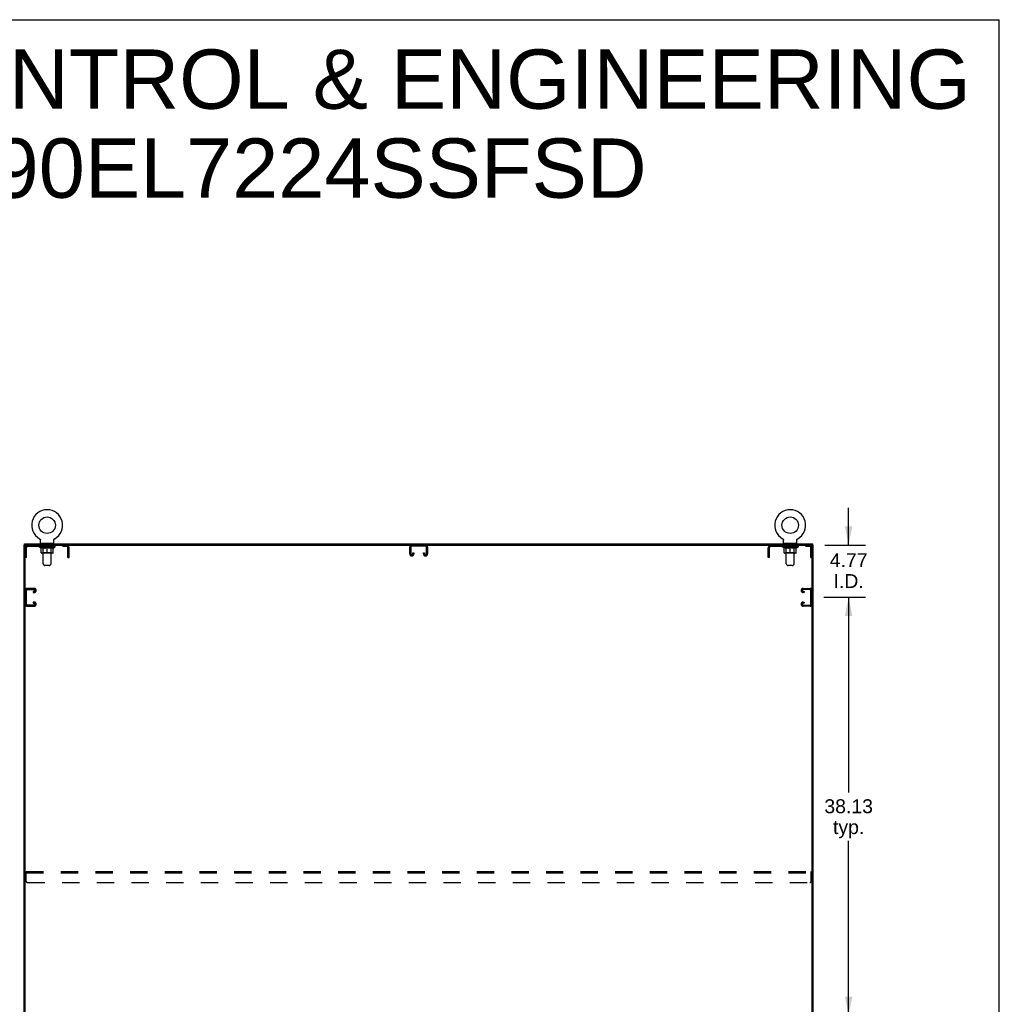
# Model space of a CAD drawing. Header units: inches. Extents: x 0 to 287, y 0 to 186.
# Tile 22 of 22: x 198 to 287, y 96 to 186. Entities that reach past the tile are written whole.
import ezdxf

# ---------------------------------------------------------------- set-up
doc = ezdxf.new("R2010")
doc.units = ezdxf.units.IN
doc.header["$LTSCALE"] = 15.81
doc.header["$MEASUREMENT"] = 0
doc.linetypes.add('HIDDEN', pattern=[0.2, 0.1, -0.1])
doc.layers.get('0').update_dxf_attribs({"linetype": 'CONTINUOUS'})
for name, color, linetype in [('02___PRT_ALL_AXES', 7, 'CONTINUOUS'), ('DEFAULT_2', 8, 'HIDDEN'), ('DIMENSIONS', 7, 'CONTINUOUS')]:
    doc.layers.add(name, color=color, linetype=linetype)
doc.styles.get("Standard").update_dxf_attribs({"font": 'arial.ttf'})
doc.dimstyles.new('DIMSTYLE_1', dxfattribs={"dimtxt": 1.268182, "dimasz": 1.690909, "dimexe": 0.09, "dimexo": 0.07, "dimgap": 0.0375, "dimtad": 0, "dimtih": 1, "dimtoh": 1, "dimzin": 4, "dimdsep": 46, "dimtxsty": 'Standard', "dimblk": '_FILLED', "dimblk1": '_FILLED', "dimblk2": '_FILLED', "dimcen": 0.09, "dimazin": 1, "dimtfac": 1, "dimtdec": 3, "dimtofl": 0, "dimtmove": 0, "dimatfit": 3, "dimldrblk": '_FILLED', "dimfxl": 1, "dimtolj": 1, "dimtzin": 4, "dimarcsym": 0})

# ---------------------------------------------------------------- blocks, each defined once
blk = doc.blocks.new('_FILLED')
at = {"color": 0, "linetype": 'ByBlock'}
blk.add_solid([(0, 0), (-1, 0.2), (-1, -0.2)], dxfattribs=at)
blk = doc.blocks.new('*D6')
at = {"layer": 'DIMENSIONS', "color": 2, "linetype": 'Continuous'}
for p, q in [((271.457, 133.303), (275.232, 133.303)), ((273.71, 133.303), (273.71, 115.509)), ((273.71, 95.178), (273.71, 111.07)), ((271.457, 95.178), (275.232, 95.178))]:
    blk.add_line(p, q, dxfattribs=at)
at = {"layer": 'DIMENSIONS', "color": 2, "linetype": 'Continuous', "xscale": 1.6909090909, "yscale": 1.6909090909, "zscale": 1.6909090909}
for p, rotation in [((273.71, 133.303), 90), ((273.71, 95.178), 270)]:
    blk.add_blockref('_FILLED', p, dxfattribs=dict(at, rotation=rotation))
at = {"layer": 'DIMENSIONS', "color": 2, "linetype": 'Continuous', "insert": (273.71, 114.875), "char_height": 1.2682, "width": 4.43156, "attachment_point": 2, "line_spacing_factor": 0.9}
blk.add_mtext('38.13\\Ptyp.', dxfattribs=at)
blk = doc.blocks.new('*D7')
at = {"layer": 'DIMENSIONS', "color": 2, "linetype": 'Continuous'}
for p, q in [((273.71, 138.074), (273.71, 141.456)), ((271.551, 138.074), (275.232, 138.074)), ((271.457, 133.303), (275.232, 133.303)), ((273.71, 133.303), (273.71, 129.921))]:
    blk.add_line(p, q, dxfattribs=at)
at = {"layer": 'DIMENSIONS', "color": 2, "linetype": 'Continuous', "xscale": 1.6909090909, "yscale": 1.6909090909, "zscale": 1.6909090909}
for p, rotation in [((273.71, 138.074), 270), ((273.71, 133.303), 90)]:
    blk.add_blockref('_FILLED', p, dxfattribs=dict(at, rotation=rotation))
at = {"layer": 'DIMENSIONS', "color": 2, "linetype": 'Continuous', "insert": (273.71, 137.321), "char_height": 1.2682, "width": 3.44625, "attachment_point": 2, "line_spacing_factor": 0.9}
blk.add_mtext('4.77\\PI.D.', dxfattribs=at)

msp = doc.modelspace()

# ---------------------------------------------------------------- linework, layer by layer
at = {"color": 7, "linetype": 'Continuous'}
for p, q in [((0, 186), (287.455, 186)), ((287.455, 0), (287.455, 186)), ((199.896, 138.65), (199.896, 138.65)), ((199.898, 138.649), (199.896, 138.65)), ((199.896, 138.65), (199.901, 138.647)), ((199.901, 138.647), (199.906, 138.644)), ((199.906, 138.644), (199.911, 138.641)), ((199.915, 138.637), (199.92, 138.634)), ((199.92, 138.634), (199.925, 138.63)), ((199.924, 138.63), (199.929, 138.625)), ((199.929, 138.626), (199.933, 138.621)), ((199.933, 138.621), (199.937, 138.617)), ((199.937, 138.617), (199.941, 138.612)), ((199.941, 138.612), (199.945, 138.607)), ((199.944, 138.608), (199.948, 138.603)), ((199.948, 138.603), (199.951, 138.598)), ((199.951, 138.598), (199.954, 138.593)), ((199.954, 138.593), (199.957, 138.587)), ((199.957, 138.587), (199.96, 138.582)), ((199.96, 138.582), (199.962, 138.577)), ((199.962, 138.577), (199.965, 138.571)), ((199.965, 138.571), (199.967, 138.565)), ((199.967, 138.566), (199.969, 138.56)), ((199.969, 138.56), (199.97, 138.554)), ((199.97, 138.554), (199.972, 138.548)), ((199.972, 138.548), (199.973, 138.542)), ((199.973, 138.543), (199.974, 138.537)), ((199.974, 138.537), (199.975, 138.531)), ((199.975, 138.531), (199.975, 138.525)), ((199.975, 138.525), (199.976, 138.519)), ((199.976, 138.519), (199.976, 138.514)), ((199.976, 138.228), (199.976, 138.514)), ((201.196, 138.525), (201.197, 138.531)), ((201.196, 138.228), (201.196, 138.514)), ((201.197, 138.537), (201.198, 138.543)), ((201.197, 138.531), (201.197, 138.537)), ((201.198, 138.542), (201.2, 138.548)), ((201.2, 138.548), (201.201, 138.554)), ((201.201, 138.554), (201.203, 138.56)), ((201.203, 138.56), (201.205, 138.566)), ((201.205, 138.565), (201.207, 138.571)), ((201.207, 138.571), (201.209, 138.577)), ((201.209, 138.577), (201.211, 138.582)), ((201.211, 138.582), (201.214, 138.587)), ((201.214, 138.587), (201.217, 138.593)), ((201.217, 138.593), (201.22, 138.598)), ((201.22, 138.598), (201.223, 138.603)), ((201.223, 138.603), (201.227, 138.608)), ((201.227, 138.607), (201.231, 138.612)), ((201.23, 138.612), (201.234, 138.617)), ((201.234, 138.617), (201.239, 138.621)), ((201.238, 138.621), (201.243, 138.626)), ((201.243, 138.625), (201.247, 138.63)), ((201.247, 138.63), (201.251, 138.634)), ((201.251, 138.633), (201.256, 138.637)), ((201.256, 138.637), (201.261, 138.641)), ((201.261, 138.641), (201.266, 138.644)), ((201.266, 138.644), (201.271, 138.647)), ((201.266, 138.644), (201.267, 138.645)), ((201.271, 138.647), (201.276, 138.65)), ((201.275, 138.65), (201.274, 138.649)), ((201.276, 138.65), (201.276, 138.65)), ((201.276, 138.65), (201.276, 138.65)), ((267.688, 138.65), (267.688, 138.65)), ((267.69, 138.649), (267.688, 138.65)), ((267.688, 138.65), (267.693, 138.647)), ((267.693, 138.647), (267.698, 138.644)), ((267.698, 138.644), (267.703, 138.641)), ((267.703, 138.641), (267.707, 138.637)), ((267.707, 138.637), (267.712, 138.633)), ((267.712, 138.634), (267.717, 138.63)), ((267.716, 138.63), (267.721, 138.625)), ((267.721, 138.626), (267.725, 138.621)), ((267.725, 138.621), (267.729, 138.617)), ((267.729, 138.617), (267.733, 138.612)), ((267.733, 138.612), (267.737, 138.607)), ((267.736, 138.608), (267.74, 138.603)), ((267.74, 138.603), (267.743, 138.598)), ((267.743, 138.598), (267.746, 138.593)), ((267.746, 138.593), (267.749, 138.587)), ((267.749, 138.587), (267.752, 138.582)), ((267.752, 138.582), (267.754, 138.577)), ((267.754, 138.577), (267.757, 138.571)), ((267.757, 138.571), (267.759, 138.565)), ((267.759, 138.566), (267.761, 138.56)), ((267.761, 138.56), (267.762, 138.554)), ((267.762, 138.554), (267.764, 138.548)), ((267.764, 138.548), (267.765, 138.542)), ((267.765, 138.543), (267.766, 138.537)), ((267.766, 138.537), (267.767, 138.531)), ((267.767, 138.531), (267.767, 138.525)), ((267.767, 138.525), (267.768, 138.519)), ((267.768, 138.519), (267.768, 138.514)), ((267.768, 138.228), (267.768, 138.514)), ((268.988, 138.525), (268.989, 138.531)), ((268.988, 138.228), (268.988, 138.514)), ((268.989, 138.537), (268.99, 138.543)), ((268.989, 138.531), (268.989, 138.537)), ((268.99, 138.542), (268.992, 138.548)), ((268.992, 138.548), (268.993, 138.554)), ((268.993, 138.554), (268.995, 138.56)), ((268.995, 138.56), (268.997, 138.566)), ((268.997, 138.565), (268.999, 138.571)), ((268.999, 138.571), (269.001, 138.577)), ((269.001, 138.577), (269.003, 138.582)), ((269.003, 138.582), (269.006, 138.587)), ((269.006, 138.587), (269.009, 138.593)), ((269.009, 138.593), (269.012, 138.598)), ((269.012, 138.598), (269.015, 138.603)), ((269.015, 138.603), (269.019, 138.608)), ((269.019, 138.607), (269.023, 138.612)), ((269.022, 138.612), (269.026, 138.617)), ((269.026, 138.617), (269.031, 138.621)), ((269.03, 138.621), (269.035, 138.626)), ((269.035, 138.625), (269.039, 138.63)), ((269.039, 138.63), (269.043, 138.634)), ((269.043, 138.633), (269.048, 138.637)), ((269.048, 138.637), (269.053, 138.641)), ((269.053, 138.641), (269.058, 138.644)), ((269.058, 138.644), (269.063, 138.647)), ((269.058, 138.644), (269.059, 138.645)), ((269.063, 138.647), (269.068, 138.65)), ((269.067, 138.65), (269.066, 138.649)), ((269.068, 138.65), (269.068, 138.65)), ((269.068, 138.65), (269.068, 138.65)), ((198.596, 138.074), (198.482, 138.074)), ((198.534, 138.074), (198.534, 138.178)), ((198.586, 48.345), (198.586, 138.074)), ((198.648, 138.074), (270.315, 138.074)), ((199.991, 138.208), (199.991, 138.178)), ((201.181, 138.208), (199.991, 138.208)), ((201.181, 138.208), (201.181, 138.178)), ((267.783, 138.208), (267.783, 138.178)), ((268.973, 138.208), (267.783, 138.208)), ((268.973, 138.208), (268.973, 138.178)), ((270.367, 138.074), (270.482, 138.074)), ((270.378, 48.282), (270.378, 138.012)), ((270.43, 138.074), (270.43, 138.178))]:
    msp.add_line(p, q, dxfattribs=at)
at = {"color": 3, "linetype": 'Continuous'}
for p, q in [((198.482, 48.282), (198.482, 138.074)), ((198.534, 138.178), (270.43, 138.178)), ((270.482, 48.282), (270.482, 138.074))]:
    msp.add_line(p, q, dxfattribs=at)
at = {"color": 7, "linetype": 'Continuous'}
for points in [[(199.911, 138.641), (199.915, 138.637), (199.92, 138.633)], [(201.196, 138.514), (201.196, 138.519), (201.196, 138.525)], [(201.196, 138.514), (201.196, 138.519), (201.196, 138.525)], [(268.988, 138.514), (268.988, 138.519), (268.988, 138.525)], [(268.988, 138.514), (268.988, 138.519), (268.988, 138.525)]]:
    msp.add_lwpolyline(points, dxfattribs=at)
for centre in [(200.586, 139.88), (268.378, 139.88)]:
    msp.add_circle(centre, 0.75, dxfattribs=at)
for centre, radius, start, end in [((200.586, 139.88), 1.41, 299.26547, 240.73452), ((268.378, 139.88), 1.41, 299.26547, 240.73452), ((198.648, 138.012), 0.0625, 90, 180), ((199.996, 138.228), 0.02, 180, 263.07693), ((201.176, 138.228), 0.02, 276.92307, 360), ((267.788, 138.228), 0.02, 180, 263.07693), ((268.968, 138.228), 0.02, 276.92307, 360), ((270.315, 138.012), 0.0625, 0, 90)]:
    msp.add_arc(centre, radius, start, end, dxfattribs=at)
at = {"layer": '02___PRT_ALL_AXES', "color": 8, "linetype": 'HIDDEN'}
for p, q in [((200.148, 137.97), (200.148, 138.074)), ((201.023, 138.074), (200.148, 138.074)), ((201.023, 137.97), (200.148, 137.97)), ((201.023, 137.97), (201.023, 138.074)), ((267.94, 137.97), (267.94, 138.074)), ((268.815, 138.074), (267.94, 138.074)), ((268.815, 137.97), (267.94, 137.97)), ((268.815, 137.97), (268.815, 138.074))]:
    msp.add_line(p, q, dxfattribs=at)
at = {"layer": 'DEFAULT_2', "color": 8, "linetype": 'HIDDEN'}
for p, q in [((199.904, 138.645), (199.906, 138.644)), ((267.696, 138.645), (267.698, 138.644)), ((198.69, 137.479), (198.586, 137.479)), ((198.69, 136.949), (198.69, 137.828)), ((198.832, 137.97), (202.339, 137.97)), ((199.842, 137.916), (199.842, 137.97)), ((200.029, 137.785), (199.842, 137.916)), ((201.329, 137.916), (199.842, 137.916)), ((199.853, 137.963), (199.853, 137.97)), ((199.864, 137.959), (199.864, 137.963)), ((199.864, 137.959), (201.307, 137.959)), ((199.874, 137.959), (199.874, 137.963)), ((199.876, 137.959), (199.876, 137.963)), ((199.887, 137.963), (199.887, 137.97)), ((199.906, 137.959), (199.906, 137.963)), ((199.909, 137.959), (199.909, 137.963)), ((199.942, 137.963), (199.942, 137.97)), ((199.959, 137.959), (199.959, 137.963)), ((199.962, 137.959), (199.962, 137.963)), ((200.199, 137.962), (199.97, 137.962)), ((200.016, 137.963), (200.016, 137.97)), ((200.018, 137.959), (200.018, 137.962)), ((200.018, 137.959), (200.018, 137.962)), ((200.021, 137.959), (200.021, 137.962)), ((200.029, 137.785), (200.035, 137.785)), ((200.031, 137.959), (200.031, 137.963)), ((200.031, 137.959), (200.031, 137.962)), ((200.035, 137.959), (200.035, 137.963)), ((200.035, 137.36), (200.035, 137.84)), ((200.035, 137.84), (200.07, 137.827)), ((200.038, 137.959), (200.038, 137.963)), ((200.042, 137.959), (200.042, 137.962)), ((200.061, 137.959), (200.061, 137.962)), ((200.104, 137.815), (200.07, 137.827)), ((200.08, 137.959), (200.08, 137.962)), ((200.082, 137.959), (200.082, 137.965)), ((200.138, 137.805), (200.103, 137.815)), ((200.108, 137.963), (200.108, 137.97)), ((200.108, 137.959), (200.108, 137.962)), ((200.119, 137.959), (200.119, 137.963)), ((200.124, 137.959), (200.124, 137.963)), ((200.132, 137.959), (200.132, 137.962)), ((200.171, 137.797), (200.137, 137.805)), ((200.148, 137.959), (200.148, 137.967)), ((200.169, 137.959), (200.169, 137.962)), ((200.204, 137.79), (200.17, 137.797)), ((200.171, 137.959), (200.171, 137.962)), ((200.199, 137.959), (200.199, 137.962)), ((200.236, 137.785), (200.203, 137.79)), ((200.211, 138.208), (200.211, 138.178)), ((200.277, 137.962), (200.212, 137.962)), ((200.214, 137.963), (200.214, 137.97)), ((200.22, 137.364), (200.22, 137.912)), ((200.221, 136.363), (200.221, 138.178)), ((200.222, 137.959), (200.222, 137.963)), ((200.228, 137.959), (200.228, 137.963)), ((200.234, 137.959), (200.234, 137.968)), ((200.385, 137.785), (200.236, 137.785)), ((200.242, 137.959), (200.242, 137.962)), ((200.253, 137.959), (200.253, 137.962)), ((200.277, 137.959), (200.277, 137.962)), ((200.365, 137.962), (200.302, 137.962)), ((200.326, 137.959), (200.326, 137.962)), ((200.331, 137.963), (200.331, 137.97)), ((200.336, 137.959), (200.336, 137.963)), ((200.339, 137.959), (200.339, 137.969)), ((200.342, 137.959), (200.342, 137.963)), ((200.351, 137.959), (200.351, 137.963)), ((200.365, 137.959), (200.365, 137.962)), ((200.385, 137.785), (200.418, 137.79)), ((200.459, 137.962), (200.402, 137.962)), ((200.451, 137.797), (200.417, 137.79)), ((200.418, 137.959), (200.418, 137.962)), ((200.484, 137.805), (200.45, 137.797)), ((200.451, 137.962), (200.543, 137.968)), ((200.457, 137.963), (200.457, 137.97)), ((200.457, 137.963), (200.457, 137.97)), ((200.457, 137.97), (200.457, 137.97)), ((200.457, 137.959), (200.457, 137.963)), ((200.459, 137.959), (200.459, 137.962)), ((200.462, 137.959), (200.462, 137.963)), ((200.464, 137.959), (200.464, 137.963)), ((200.517, 137.815), (200.483, 137.805)), ((200.507, 137.962), (200.58, 137.962)), ((200.515, 137.959), (200.515, 137.962)), ((200.551, 137.827), (200.517, 137.815)), ((200.518, 137.962), (200.518, 137.966)), ((200.543, 137.962), (200.543, 137.968)), ((200.586, 137.84), (200.551, 137.827)), ((200.557, 137.959), (200.557, 137.962)), ((200.583, 137.963), (200.582, 137.963)), ((200.582, 137.959), (200.582, 137.963)), ((200.583, 137.959), (200.583, 137.963)), ((200.586, 137.963), (200.586, 137.97)), ((200.586, 137.97), (200.72, 137.962)), ((200.586, 137.317), (200.586, 137.84)), ((200.586, 137.84), (200.62, 137.827)), ((200.589, 137.959), (200.589, 137.963)), ((200.589, 137.959), (200.589, 137.963)), ((200.589, 137.963), (200.589, 137.963)), ((200.614, 137.959), (200.614, 137.962)), ((200.614, 137.962), (200.665, 137.962)), ((200.655, 137.815), (200.62, 137.827)), ((200.688, 137.805), (200.654, 137.815)), ((200.657, 137.959), (200.657, 137.962)), ((200.721, 137.797), (200.687, 137.805)), ((200.708, 137.959), (200.708, 137.963)), ((200.709, 137.959), (200.709, 137.963)), ((200.712, 137.959), (200.712, 137.962)), ((200.712, 137.962), (200.77, 137.962)), ((200.714, 137.963), (200.714, 137.97)), ((200.714, 137.97), (200.715, 137.97)), ((200.714, 137.959), (200.714, 137.963)), ((200.715, 137.963), (200.715, 137.97)), ((200.754, 137.79), (200.721, 137.797)), ((200.754, 137.959), (200.754, 137.962)), ((200.787, 137.785), (200.754, 137.79)), ((200.935, 137.785), (200.787, 137.785)), ((200.807, 137.959), (200.807, 137.962)), ((200.807, 137.962), (200.869, 137.962)), ((200.82, 137.959), (200.82, 137.963)), ((200.829, 137.959), (200.829, 137.963)), ((200.833, 137.959), (200.833, 137.969)), ((200.836, 137.959), (200.836, 137.963)), ((200.84, 137.963), (200.84, 137.97)), ((200.845, 137.959), (200.845, 137.962)), ((200.894, 137.959), (200.894, 137.962)), ((200.894, 137.962), (200.96, 137.962)), ((200.918, 137.959), (200.918, 137.962)), ((200.929, 137.959), (200.929, 137.962)), ((200.935, 137.785), (200.968, 137.79)), ((200.937, 137.959), (200.937, 137.968)), ((200.944, 137.959), (200.944, 137.963)), ((200.949, 137.959), (200.949, 137.963)), ((200.951, 136.363), (200.951, 138.178)), ((200.952, 137.364), (200.952, 137.912)), ((200.957, 137.963), (200.957, 137.97)), ((200.961, 138.208), (200.961, 138.178)), ((201.001, 137.797), (200.968, 137.79)), ((200.973, 137.959), (200.973, 137.962)), ((200.973, 137.962), (201.201, 137.962)), ((201, 137.959), (201, 137.962)), ((201.034, 137.805), (201.001, 137.797)), ((201.003, 137.959), (201.003, 137.962)), ((201.023, 137.959), (201.023, 137.967)), ((201.068, 137.815), (201.034, 137.805)), ((201.039, 137.959), (201.039, 137.962)), ((201.047, 137.959), (201.047, 137.963)), ((201.052, 137.959), (201.052, 137.963)), ((201.064, 137.963), (201.064, 137.97)), ((201.064, 137.959), (201.064, 137.962)), ((201.102, 137.827), (201.067, 137.815)), ((201.089, 137.959), (201.089, 137.965)), ((201.092, 137.959), (201.092, 137.962)), ((201.136, 137.84), (201.101, 137.827)), ((201.11, 137.959), (201.11, 137.962)), ((201.129, 137.959), (201.129, 137.962)), ((201.133, 137.959), (201.133, 137.963)), ((201.136, 137.959), (201.136, 137.963)), ((201.136, 137.36), (201.136, 137.84)), ((201.136, 137.785), (201.143, 137.785)), ((201.14, 137.959), (201.14, 137.962)), ((201.141, 137.959), (201.141, 137.963)), ((201.143, 137.785), (201.329, 137.916)), ((201.15, 137.959), (201.15, 137.962)), ((201.153, 137.959), (201.153, 137.962)), ((201.154, 137.959), (201.154, 137.962)), ((201.155, 137.963), (201.155, 137.97)), ((201.209, 137.959), (201.209, 137.963)), ((201.212, 137.959), (201.212, 137.963)), ((201.23, 137.963), (201.23, 137.97)), ((201.263, 137.959), (201.263, 137.963)), ((201.265, 137.959), (201.265, 137.963)), ((201.284, 137.963), (201.284, 137.97)), ((201.296, 137.959), (201.296, 137.963)), ((201.297, 137.959), (201.297, 137.963)), ((201.307, 137.959), (201.307, 137.963)), ((201.318, 137.963), (201.318, 137.97)), ((201.329, 137.916), (201.329, 137.97)), ((202.482, 136.949), (202.482, 137.828)), ((202.586, 137.479), (202.482, 137.479)), ((202.586, 136.949), (202.586, 137.828)), ((233.669, 137.254), (233.669, 137.894)), ((233.773, 137.88), (233.773, 137.268)), ((235.1, 137.97), (233.863, 137.97)), ((235.19, 137.268), (235.19, 137.88)), ((235.294, 137.894), (235.294, 137.254)), ((266.378, 136.949), (266.378, 137.828)), ((266.482, 137.479), (266.378, 137.479)), ((266.482, 136.949), (266.482, 137.828)), ((266.624, 137.97), (270.131, 137.97)), ((267.634, 137.916), (267.634, 137.97)), ((269.121, 137.916), (267.634, 137.916)), ((267.821, 137.785), (267.634, 137.916)), ((267.645, 137.963), (267.645, 137.97)), ((267.656, 137.959), (267.656, 137.963)), ((267.656, 137.959), (269.099, 137.959)), ((267.666, 137.959), (267.666, 137.963)), ((267.668, 137.959), (267.668, 137.963)), ((267.679, 137.963), (267.679, 137.97)), ((267.698, 137.959), (267.698, 137.963)), ((267.701, 137.959), (267.701, 137.963)), ((267.734, 137.963), (267.734, 137.97)), ((267.751, 137.959), (267.751, 137.963)), ((267.754, 137.959), (267.754, 137.963)), ((267.991, 137.962), (267.762, 137.962)), ((267.808, 137.963), (267.808, 137.97)), ((267.81, 137.959), (267.81, 137.962)), ((267.81, 137.959), (267.81, 137.962)), ((267.813, 137.959), (267.813, 137.962)), ((267.821, 137.785), (267.827, 137.785)), ((267.823, 137.959), (267.823, 137.963)), ((267.823, 137.959), (267.823, 137.962)), ((267.827, 137.959), (267.827, 137.963)), ((267.827, 137.36), (267.827, 137.84)), ((267.827, 137.84), (267.862, 137.827)), ((267.83, 137.959), (267.83, 137.963)), ((267.834, 137.959), (267.834, 137.962)), ((267.853, 137.959), (267.853, 137.962)), ((267.896, 137.815), (267.862, 137.827)), ((267.872, 137.959), (267.872, 137.962)), ((267.874, 137.959), (267.874, 137.965)), ((267.93, 137.805), (267.895, 137.815)), ((267.9, 137.963), (267.9, 137.97)), ((267.9, 137.959), (267.9, 137.962)), ((267.911, 137.959), (267.911, 137.963)), ((267.916, 137.959), (267.916, 137.963)), ((267.924, 137.959), (267.924, 137.962)), ((267.963, 137.797), (267.929, 137.805)), ((267.94, 137.959), (267.94, 137.967)), ((267.961, 137.959), (267.961, 137.962)), ((267.996, 137.79), (267.962, 137.797)), ((267.963, 137.959), (267.963, 137.962)), ((267.991, 137.959), (267.991, 137.962)), ((268.028, 137.785), (267.995, 137.79)), ((268.003, 138.208), (268.003, 138.178)), ((268.069, 137.962), (268.004, 137.962)), ((268.006, 137.963), (268.006, 137.97)), ((268.012, 137.364), (268.012, 137.912)), ((268.013, 136.363), (268.013, 138.178)), ((268.014, 137.959), (268.014, 137.963)), ((268.02, 137.959), (268.02, 137.963)), ((268.026, 137.959), (268.026, 137.968)), ((268.177, 137.785), (268.028, 137.785)), ((268.034, 137.959), (268.034, 137.962)), ((268.045, 137.959), (268.045, 137.962)), ((268.069, 137.959), (268.069, 137.962)), ((268.157, 137.962), (268.094, 137.962)), ((268.118, 137.959), (268.118, 137.962)), ((268.123, 137.963), (268.123, 137.97)), ((268.128, 137.959), (268.128, 137.963)), ((268.131, 137.959), (268.131, 137.969)), ((268.134, 137.959), (268.134, 137.963)), ((268.143, 137.959), (268.143, 137.963)), ((268.157, 137.959), (268.157, 137.962)), ((268.177, 137.785), (268.21, 137.79)), ((268.251, 137.962), (268.194, 137.962)), ((268.243, 137.797), (268.209, 137.79)), ((268.21, 137.959), (268.21, 137.962)), ((268.276, 137.805), (268.242, 137.797)), ((268.243, 137.962), (268.335, 137.968)), ((268.249, 137.963), (268.249, 137.97)), ((268.249, 137.963), (268.249, 137.97)), ((268.249, 137.97), (268.249, 137.97)), ((268.249, 137.959), (268.249, 137.963)), ((268.251, 137.959), (268.251, 137.962)), ((268.254, 137.959), (268.254, 137.963)), ((268.256, 137.959), (268.256, 137.963)), ((268.309, 137.815), (268.275, 137.805)), ((268.299, 137.962), (268.372, 137.962)), ((268.307, 137.959), (268.307, 137.962)), ((268.343, 137.827), (268.309, 137.815)), ((268.31, 137.962), (268.31, 137.966)), ((268.335, 137.962), (268.335, 137.968)), ((268.378, 137.84), (268.343, 137.827)), ((268.349, 137.959), (268.349, 137.962)), ((268.375, 137.963), (268.374, 137.963)), ((268.374, 137.959), (268.374, 137.963)), ((268.375, 137.959), (268.375, 137.963)), ((268.378, 137.963), (268.378, 137.97)), ((268.378, 137.97), (268.512, 137.962)), ((268.378, 137.317), (268.378, 137.84)), ((268.378, 137.84), (268.412, 137.827)), ((268.381, 137.959), (268.381, 137.963)), ((268.381, 137.959), (268.381, 137.963)), ((268.381, 137.963), (268.381, 137.963)), ((268.406, 137.959), (268.406, 137.962)), ((268.406, 137.962), (268.457, 137.962)), ((268.447, 137.815), (268.412, 137.827)), ((268.48, 137.805), (268.446, 137.815)), ((268.449, 137.959), (268.449, 137.962)), ((268.513, 137.797), (268.479, 137.805)), ((268.5, 137.959), (268.5, 137.963)), ((268.501, 137.959), (268.501, 137.963)), ((268.504, 137.959), (268.504, 137.962)), ((268.504, 137.962), (268.562, 137.962)), ((268.506, 137.963), (268.506, 137.97)), ((268.506, 137.97), (268.507, 137.97)), ((268.506, 137.959), (268.506, 137.963)), ((268.507, 137.963), (268.507, 137.97)), ((268.546, 137.79), (268.513, 137.797)), ((268.546, 137.959), (268.546, 137.962)), ((268.579, 137.785), (268.546, 137.79)), ((268.727, 137.785), (268.579, 137.785)), ((268.599, 137.959), (268.599, 137.962)), ((268.599, 137.962), (268.661, 137.962)), ((268.612, 137.959), (268.612, 137.963)), ((268.621, 137.959), (268.621, 137.963)), ((268.625, 137.959), (268.625, 137.969)), ((268.628, 137.959), (268.628, 137.963)), ((268.632, 137.963), (268.632, 137.97)), ((268.637, 137.959), (268.637, 137.962)), ((268.686, 137.959), (268.686, 137.962)), ((268.686, 137.962), (268.752, 137.962)), ((268.71, 137.959), (268.71, 137.962)), ((268.721, 137.959), (268.721, 137.962)), ((268.727, 137.785), (268.76, 137.79)), ((268.729, 137.959), (268.729, 137.968)), ((268.736, 137.959), (268.736, 137.963)), ((268.741, 137.959), (268.741, 137.963)), ((268.743, 136.363), (268.743, 138.178)), ((268.744, 137.364), (268.744, 137.912)), ((268.749, 137.963), (268.749, 137.97)), ((268.753, 138.208), (268.753, 138.178)), ((268.793, 137.797), (268.76, 137.79)), ((268.765, 137.959), (268.765, 137.962)), ((268.765, 137.962), (268.993, 137.962)), ((268.792, 137.959), (268.792, 137.962)), ((268.826, 137.805), (268.793, 137.797)), ((268.795, 137.959), (268.795, 137.962)), ((268.815, 137.959), (268.815, 137.967)), ((268.86, 137.815), (268.826, 137.805)), ((268.831, 137.959), (268.831, 137.962)), ((268.839, 137.959), (268.839, 137.963)), ((268.844, 137.959), (268.844, 137.963)), ((268.856, 137.963), (268.856, 137.97)), ((268.856, 137.959), (268.856, 137.962)), ((268.894, 137.827), (268.859, 137.815)), ((268.881, 137.959), (268.881, 137.965)), ((268.884, 137.959), (268.884, 137.962)), ((268.928, 137.84), (268.893, 137.827)), ((268.902, 137.959), (268.902, 137.962)), ((268.921, 137.959), (268.921, 137.962)), ((268.925, 137.959), (268.925, 137.963)), ((268.928, 137.959), (268.928, 137.963)), ((268.928, 137.36), (268.928, 137.84)), ((268.928, 137.785), (268.935, 137.785)), ((268.932, 137.959), (268.932, 137.962)), ((268.933, 137.959), (268.933, 137.963)), ((268.935, 137.785), (269.121, 137.916)), ((268.942, 137.959), (268.942, 137.962)), ((268.945, 137.959), (268.945, 137.962)), ((268.946, 137.959), (268.946, 137.962)), ((268.947, 137.963), (268.947, 137.97)), ((269.001, 137.959), (269.001, 137.963)), ((269.004, 137.959), (269.004, 137.963)), ((269.022, 137.963), (269.022, 137.97)), ((269.055, 137.959), (269.055, 137.963)), ((269.057, 137.959), (269.057, 137.963)), ((269.076, 137.963), (269.076, 137.97)), ((269.088, 137.959), (269.088, 137.963)), ((269.089, 137.959), (269.089, 137.963)), ((269.099, 137.959), (269.099, 137.963)), ((269.11, 137.963), (269.11, 137.97)), ((269.121, 137.916), (269.121, 137.97)), ((270.274, 136.949), (270.274, 137.828)), ((270.378, 137.479), (270.274, 137.479)), ((198.69, 136.949), (198.586, 136.949)), ((201.093, 137.317), (200.079, 137.317)), ((200.22, 137.364), (200.173, 137.317)), ((200.952, 137.364), (200.22, 137.364)), ((200.952, 137.364), (200.998, 137.317)), ((202.482, 136.949), (202.586, 136.949)), ((233.864, 137.074), (233.849, 137.074)), ((233.94, 137.268), (233.94, 137.356)), ((233.94, 137.356), (234.044, 137.356)), ((234.044, 137.356), (234.044, 137.254)), ((234.919, 137.254), (234.919, 137.356)), ((234.919, 137.356), (235.023, 137.356)), ((235.023, 137.356), (235.023, 137.268)), ((235.114, 137.074), (235.099, 137.074)), ((266.482, 136.949), (266.378, 136.949)), ((268.885, 137.317), (267.871, 137.317)), ((268.012, 137.364), (267.965, 137.317)), ((268.744, 137.364), (268.012, 137.364)), ((268.744, 137.364), (268.79, 137.317)), ((270.274, 136.949), (270.378, 136.949)), ((200.321, 136.221), (200.25, 136.292)), ((200.779, 136.191), (200.392, 136.191)), ((200.85, 136.221), (200.921, 136.292)), ((268.113, 136.221), (268.042, 136.292)), ((268.571, 136.191), (268.184, 136.191)), ((268.642, 136.221), (268.713, 136.292)), ((198.69, 132.685), (198.69, 133.922)), ((199.406, 134.116), (198.766, 134.116)), ((198.78, 134.012), (199.392, 134.012)), ((199.586, 133.921), (199.586, 133.936)), ((269.378, 133.921), (269.378, 133.936)), ((269.558, 134.116), (270.198, 134.116)), ((270.184, 134.012), (269.572, 134.012)), ((270.274, 132.685), (270.274, 133.922)), ((199.304, 133.845), (199.304, 133.741)), ((199.392, 133.845), (199.304, 133.845)), ((199.304, 133.741), (199.406, 133.741)), ((269.659, 133.741), (269.558, 133.741)), ((269.572, 133.845), (269.659, 133.845)), ((269.659, 133.845), (269.659, 133.741)), ((198.766, 132.491), (199.406, 132.491)), ((199.392, 132.595), (198.78, 132.595)), ((199.304, 132.866), (199.304, 132.762)), ((199.406, 132.866), (199.304, 132.866)), ((199.304, 132.762), (199.392, 132.762)), ((199.586, 132.671), (199.586, 132.686)), ((269.378, 132.671), (269.378, 132.686)), ((269.558, 132.866), (269.659, 132.866)), ((270.198, 132.491), (269.558, 132.491)), ((269.659, 132.762), (269.572, 132.762)), ((269.572, 132.595), (270.184, 132.595)), ((269.659, 132.866), (269.659, 132.762)), ((198.669, 107.407), (198.669, 108.282)), ((198.669, 108.282), (270.294, 108.282)), ((198.669, 108.178), (270.294, 108.178)), ((270.294, 107.407), (270.294, 108.282)), ((198.794, 107.282), (270.169, 107.282))]:
    msp.add_line(p, q, dxfattribs=at)
for centre, radius, start, end in [((198.832, 137.828), 0.246, 90, 180), ((198.832, 137.828), 0.142, 90, 180), ((199.996, 138.228), 0.02, 263.07693, 270), ((200.173, 137.912), 0.0466, 0, 90), ((200.191, 138.178), 0.03, 0, 90), ((200.981, 138.178), 0.03, 90, 180), ((200.998, 137.912), 0.0466, 90, 180), ((201.176, 138.228), 0.02, 270, 276.92307), ((202.339, 137.828), 0.246, 0, 90), ((202.339, 137.828), 0.142, 0, 90), ((233.849, 137.894), 0.18, 90, 180), ((233.863, 137.88), 0.09, 90, 180), ((235.1, 137.88), 0.09, 0, 90), ((235.114, 137.894), 0.18, 0, 90), ((266.624, 137.828), 0.246, 90, 180), ((266.624, 137.828), 0.142, 90, 180), ((267.788, 138.228), 0.02, 263.07693, 270), ((267.965, 137.912), 0.0466, 0, 90), ((267.983, 138.178), 0.03, 0, 90), ((268.773, 138.178), 0.03, 90, 180), ((268.79, 137.912), 0.0466, 90, 180), ((268.968, 138.228), 0.02, 270, 276.92307), ((270.131, 137.828), 0.246, 0, 90), ((270.131, 137.828), 0.142, 0, 90), ((200.079, 137.36), 0.0434, 180, 270), ((201.093, 137.36), 0.0434, 270, 360), ((233.849, 137.254), 0.18, 180, 270), ((233.863, 137.268), 0.09, 180, 270), ((233.85, 137.268), 0.09, 278.21921, 360), ((233.864, 137.254), 0.18, 270, 360), ((235.099, 137.254), 0.18, 180, 270), ((235.113, 137.268), 0.09, 180, 270), ((235.1, 137.268), 0.09, 278.21921, 360), ((235.114, 137.254), 0.18, 270, 360), ((267.871, 137.36), 0.0434, 180, 270), ((268.885, 137.36), 0.0434, 270, 360), ((200.321, 136.363), 0.1, 180, 225), ((200.392, 136.291), 0.1, 225, 270), ((200.779, 136.291), 0.1, 270, 315), ((200.851, 136.363), 0.1, 315, 360), ((268.113, 136.363), 0.1, 180, 225), ((268.184, 136.291), 0.1, 225, 270), ((268.571, 136.291), 0.1, 270, 315), ((268.643, 136.363), 0.1, 315, 360), ((198.766, 133.936), 0.18, 90, 180), ((198.78, 133.922), 0.09, 90, 180), ((199.392, 133.922), 0.09, 0, 90), ((199.392, 133.935), 0.09, 270, 351.78079), ((199.406, 133.936), 0.18, 0, 90), ((199.406, 133.921), 0.18, 270, 360), ((269.558, 133.936), 0.18, 90, 180), ((269.558, 133.921), 0.18, 180, 270), ((269.572, 133.922), 0.09, 90, 180), ((269.572, 133.935), 0.09, 188.21921, 270), ((270.184, 133.922), 0.09, 0, 90), ((270.198, 133.936), 0.18, 0, 90), ((198.766, 132.671), 0.18, 180, 270), ((198.78, 132.685), 0.09, 180, 270), ((199.392, 132.672), 0.09, 0, 90), ((199.392, 132.685), 0.09, 270, 351.78079), ((199.406, 132.686), 0.18, 0, 90), ((199.406, 132.671), 0.18, 270, 360), ((269.558, 132.686), 0.18, 90, 180), ((269.558, 132.671), 0.18, 180, 270), ((269.572, 132.672), 0.09, 90, 180), ((269.572, 132.685), 0.09, 188.21921, 270), ((270.184, 132.685), 0.09, 270, 360), ((270.198, 132.671), 0.18, 270, 360), ((198.794, 107.407), 0.125, 180, 270), ((270.169, 107.407), 0.125, 270, 360)]:
    msp.add_arc(centre, radius, start, end, dxfattribs=at)
for centre, major_axis, ratio, start_param, end_param in [((200.586, 137.97), (0.743, 0.008), 0.059247, 2.966439, 3.140971), ((199.819, 137.956), (0.232, 0), 0.060167, 0.426548, 1.470503), ((200.586, 137.97), (0.744, 0), 0.060167, 3.141593, 3.316126), ((199.819, 137.949), (0.232, 0.002), 0.059247, 1.374323, 1.469882), ((200.586, 137.97), (0.743, 0.015), 0.056515, 2.79136, 2.965893), ((199.791, 137.956), (0.232, 0.002), 0.059247, 0.251393, 1.295349), ((199.871, 137.956), (0.232, -0.002), 0.059247, 0.601702, 1.645657), ((200.586, 137.97), (0.743, -0.008), 0.059247, -2.966439, -2.791906), ((199.871, 137.949), (0.232, 0), 0.060167, 1.549477, 1.645036), ((199.791, 137.949), (0.232, 0.005), 0.056515, 1.199244, 1.294804), ((199.875, 137.951), (0.192, 0.002), 0.059247, 1.051627, 1.625044), ((199.852, 137.951), (0.192, 0.004), 0.056515, 0.876548, 1.449966), ((199.919, 137.951), (0.192, 0), 0.060167, 1.226781, 1.800198), ((200.586, 137.97), (0.743, 0.022), 0.052059, 2.616423, 2.790956), ((199.786, 137.956), (0.232, 0.005), 0.056515, 0.076315, 1.120271), ((199.944, 137.956), (0.232, -0.005), 0.056515, 0.77678, 1.820736), ((200.586, 137.97), (0.743, -0.015), 0.056515, -2.79136, -2.616827), ((199.944, 137.949), (0.232, -0.002), 0.059247, 1.724631, 1.82019), ((199.786, 137.949), (0.232, 0.007), 0.052059, 1.024308, 1.119867), ((199.851, 137.951), (0.192, 0.006), 0.052059, 0.701611, 1.275029), ((199.984, 137.951), (0.192, -0.002), 0.059247, 1.401935, 1.975352), ((200.586, 137.97), (0.743, 0.029), 0.046022, 2.441677, 2.61621), ((200.037, 137.956), (0.232, -0.007), 0.052059, 0.951717, 1.995673), ((200.586, 137.97), (0.743, -0.022), 0.052059, -2.616423, -2.441891), ((199.806, 137.956), (0.232, 0.007), 0.052059, -0.098622, 0.945334), ((200.037, 137.949), (0.232, -0.005), 0.056515, 1.899709, 1.995269), ((199.806, 137.949), (0.232, 0.009), 0.046022, 0.849561, 0.945121), ((199.872, 137.951), (0.192, 0.007), 0.046022, 0.526865, 1.100283), ((200.067, 137.951), (0.192, -0.004), 0.056515, 1.577013, 2.150431), ((200.586, 137.97), (0.743, 0.034), 0.038593, 2.267147, 2.44168), ((200.147, 137.956), (0.232, -0.009), 0.046022, 1.126463, 2.170419), ((199.85, 137.956), (0.232, 0.009), 0.046022, -0.273368, 0.770588), ((200.586, 137.97), (0.743, -0.029), 0.046022, -2.441677, -2.267144), ((200.147, 137.949), (0.232, -0.007), 0.052059, 2.074646, 2.170205), ((199.85, 137.949), (0.232, 0.011), 0.038593, 0.675031, 0.77059), ((199.916, 137.951), (0.192, 0.009), 0.038593, 0.352335, 0.925752), ((200.166, 137.951), (0.192, -0.006), 0.052059, 1.75195, 2.325367), ((200.586, 137.97), (0.743, 0.039), 0.030002, 2.09283, 2.267363), ((200.27, 137.956), (0.232, -0.011), 0.038593, 1.300994, 2.344949), ((199.916, 137.956), (0.232, 0.011), 0.038593, -0.447899, 0.596057), ((200.586, 137.97), (0.743, -0.034), 0.038593, -2.267147, -2.092614), ((200.27, 137.949), (0.232, -0.009), 0.046022, 2.249392, 2.344952), ((199.916, 137.949), (0.232, 0.012), 0.030002, 0.500714, 0.596274), ((199.979, 137.951), (0.192, 0.01), 0.030002, 0.178018, 0.751436), ((200.278, 137.951), (0.192, -0.007), 0.046022, 1.926696, 2.500114), ((200.003, 137.956), (0.232, 0.012), 0.030002, -0.622215, 0.421741), ((200.586, 137.97), (0.743, 0.042), 0.020513, 1.918702, 2.093235), ((200.402, 137.956), (0.232, -0.012), 0.030002, 1.47531, 2.519266), ((200.586, 137.97), (0.743, -0.039), 0.030002, -2.09283, -1.918297), ((200.402, 137.949), (0.232, -0.011), 0.038593, 2.423923, 2.519482), ((200.003, 137.949), (0.232, 0.013), 0.020513, 0.326586, 0.422146), ((200.061, 137.951), (0.192, 0.011), 0.020513, 0.00389, 0.577307), ((200.399, 137.951), (0.192, -0.009), 0.038593, 2.101227, 2.674644), ((200.107, 137.956), (0.232, 0.013), 0.020513, -0.796343, 0.247613), ((200.586, 137.97), (0.743, 0.044), 0.010411, 1.744712, 1.919245), ((200.54, 137.956), (0.232, -0.013), 0.020513, 1.649438, 2.693394), ((200.586, 137.97), (0.743, -0.042), 0.020513, -1.918702, -1.744169), ((200.54, 137.949), (0.232, -0.012), 0.030002, 2.598239, 2.693799), ((200.107, 137.949), (0.232, 0.014), 0.010411, 0.152596, 0.248156), ((200.159, 137.951), (0.192, 0.011), 0.010411, 6.113086, 6.686503), ((200.526, 137.951), (0.192, -0.01), 0.030002, 2.275543, 2.848961), ((200.225, 137.956), (0.232, 0.014), 0.010411, -0.970333, -0.000837), ((200.68, 137.956), (0.232, -0.014), 0.010411, 1.823428, 2.867384), ((200.586, 137.97), (0.743, -0.044), 0.010411, -1.744712, -1.570179), ((200.68, 137.949), (0.232, -0.013), 0.020513, 2.772368, 2.867927), ((200.654, 137.951), (0.192, -0.011), 0.020513, 2.449671, 3.023089), ((200.492, 137.956), (0.232, 0.014), 0.010411, 0.274209, 1.318165), ((200.39, 137.951), (0.192, 0.011), 0.010411, -0.000381, 0.517932), ((200.355, 137.949), (0.232, 0.014), 0.010411, 0.195236, 0.407198), ((200.586, 137.97), (0.743, 0.044), 0.010411, -1.579123, -1.39688), ((200.816, 137.949), (0.232, -0.014), 0.010411, 2.946357, 3.041917), ((200.781, 137.951), (0.192, -0.011), 0.010411, 2.623661, 3.142044), ((200.631, 137.956), (0.232, 0.013), 0.020513, 0.448199, 1.492154), ((200.517, 137.951), (0.192, 0.011), 0.020513, 0.118504, 0.691921), ((200.492, 137.949), (0.232, 0.013), 0.020513, 0.273666, 0.369225), ((200.946, 137.956), (0.232, -0.014), 0.010411, -3.140756, -2.17126), ((200.586, 137.97), (0.743, 0.042), 0.020513, -1.397424, -1.222891), ((200.586, 137.97), (0.743, -0.044), 0.010411, 1.222347, 1.39688), ((200.769, 137.956), (0.232, 0.012), 0.030002, 0.622327, 1.666283), ((200.645, 137.951), (0.192, 0.01), 0.030002, 0.292632, 0.86605), ((201.012, 137.951), (0.192, -0.011), 0.010411, 2.738275, 3.311692), ((201.065, 137.956), (0.232, -0.013), 0.020513, 2.89398, 3.937936), ((200.631, 137.949), (0.232, 0.012), 0.030002, 0.447794, 0.543354), ((201.065, 137.949), (0.232, -0.014), 0.010411, 2.893437, 2.988996), ((200.586, 137.97), (0.743, 0.039), 0.030002, -1.223295, -1.048762), ((200.586, 137.97), (0.743, -0.042), 0.020513, 1.048358, 1.222891), ((200.902, 137.956), (0.232, 0.011), 0.038593, 0.796643, 1.840599), ((200.772, 137.951), (0.192, 0.009), 0.038593, 0.466948, 1.040366), ((201.11, 137.951), (0.192, -0.011), 0.020513, 2.564285, 3.137703), ((201.169, 137.956), (0.232, -0.012), 0.030002, 2.719852, 3.763807), ((201.025, 137.956), (0.232, 0.009), 0.046022, 0.971174, 2.01513), ((200.769, 137.949), (0.232, 0.011), 0.038593, 0.62211, 0.71767), ((201.169, 137.949), (0.232, -0.013), 0.020513, 2.719447, 2.815007), ((200.586, 137.97), (0.743, 0.034), 0.038593, -1.048979, -0.874446), ((200.586, 137.97), (0.743, -0.039), 0.030002, 0.874229, 1.048762), ((200.893, 137.951), (0.192, 0.007), 0.046022, 0.641479, 1.214897), ((201.134, 137.956), (0.232, 0.007), 0.052059, 1.14592, 2.189876), ((201.192, 137.951), (0.192, -0.01), 0.030002, 2.390157, 2.963574), ((201.255, 137.956), (0.232, -0.011), 0.038593, 2.545535, 3.589491), ((201.005, 137.951), (0.192, 0.006), 0.052059, 0.816225, 1.389643), ((200.902, 137.949), (0.232, 0.009), 0.046022, 0.796641, 0.892201), ((201.255, 137.949), (0.232, -0.012), 0.030002, 2.545319, 2.640878), ((201.227, 137.956), (0.232, 0.005), 0.056515, 1.320857, 2.364813), ((200.586, 137.97), (0.743, 0.029), 0.046022, -0.874448, -0.699915), ((200.586, 137.97), (0.743, -0.034), 0.038593, 0.699913, 0.874446), ((201.321, 137.956), (0.232, -0.009), 0.046022, 2.371005, 3.41496), ((201.256, 137.951), (0.192, -0.009), 0.038593, 2.21584, 2.789258), ((201.104, 137.951), (0.192, 0.004), 0.056515, 0.991162, 1.564579), ((201.301, 137.956), (0.232, 0.002), 0.059247, 1.495935, 2.539891), ((201.365, 137.956), (0.232, -0.007), 0.052059, 2.196258, 3.240214), ((201.299, 137.951), (0.192, -0.007), 0.046022, 2.04131, 2.614727), ((201.025, 137.949), (0.232, 0.007), 0.052059, 0.971387, 1.066947), ((201.352, 137.956), (0.232, 0), 0.060167, 1.671089, 2.715045), ((201.321, 137.949), (0.232, -0.011), 0.038593, 2.371002, 2.466562), ((201.385, 137.956), (0.232, -0.005), 0.056515, 2.021322, 3.065278), ((200.586, 137.97), (0.743, 0.022), 0.052059, -0.699702, -0.525169), ((200.586, 137.97), (0.743, -0.029), 0.046022, 0.525382, 0.699915), ((201.187, 137.951), (0.192, 0.002), 0.059247, 1.16624, 1.739658), ((201.381, 137.956), (0.232, -0.002), 0.059247, 1.846243, 2.890199), ((201.321, 137.951), (0.192, -0.006), 0.052059, 1.866564, 2.439981), ((201.252, 137.951), (0.192, 0), 0.060167, 1.341394, 1.914812), ((201.32, 137.951), (0.192, -0.004), 0.056515, 1.691627, 2.265045), ((201.297, 137.951), (0.192, -0.002), 0.059247, 1.516549, 2.089966), ((201.134, 137.949), (0.232, 0.005), 0.056515, 1.146324, 1.241883), ((201.365, 137.949), (0.232, -0.009), 0.046022, 2.196472, 2.292031), ((200.586, 137.97), (0.743, 0.015), 0.056515, -0.524765, -0.350233), ((200.586, 137.97), (0.743, -0.022), 0.052059, 0.350636, 0.525169), ((201.227, 137.949), (0.232, 0.002), 0.059247, 1.321402, 1.416962), ((201.385, 137.949), (0.232, -0.007), 0.052059, 2.021726, 2.117285), ((200.586, 137.97), (0.743, 0.008), 0.059247, -0.349687, -0.175154), ((200.586, 137.97), (0.743, -0.015), 0.056515, 0.1757, 0.350233), ((201.301, 137.949), (0.232, 0), 0.060167, 1.496556, 1.592116), ((201.381, 137.949), (0.232, -0.005), 0.056515, 1.846789, 1.942348), ((201.352, 137.949), (0.232, -0.002), 0.059247, 1.67171, 1.76727), ((200.586, 137.97), (0.744, 0), 0.060167, -0.174533, 0), ((200.586, 137.97), (0.743, -0.008), 0.059247, 0.000621, 0.175154), ((268.378, 137.97), (0.743, 0.008), 0.059247, 2.966439, 3.140971), ((267.611, 137.956), (0.232, 0), 0.060167, 0.426548, 1.470503), ((268.378, 137.97), (0.744, 0), 0.060167, 3.141593, 3.316126), ((267.611, 137.949), (0.232, 0.002), 0.059247, 1.374323, 1.469882), ((268.378, 137.97), (0.743, 0.015), 0.056515, 2.79136, 2.965893), ((267.583, 137.956), (0.232, 0.002), 0.059247, 0.251393, 1.295349), ((267.663, 137.956), (0.232, -0.002), 0.059247, 0.601702, 1.645657), ((268.378, 137.97), (0.743, -0.008), 0.059247, -2.966439, -2.791906), ((267.663, 137.949), (0.232, 0), 0.060167, 1.549477, 1.645036), ((267.583, 137.949), (0.232, 0.005), 0.056515, 1.199244, 1.294804), ((267.667, 137.951), (0.192, 0.002), 0.059247, 1.051627, 1.625044), ((267.644, 137.951), (0.192, 0.004), 0.056515, 0.876548, 1.449966), ((267.711, 137.951), (0.192, 0), 0.060167, 1.226781, 1.800198), ((268.378, 137.97), (0.743, 0.022), 0.052059, 2.616423, 2.790956), ((267.578, 137.956), (0.232, 0.005), 0.056515, 0.076315, 1.120271), ((267.736, 137.956), (0.232, -0.005), 0.056515, 0.77678, 1.820736), ((268.378, 137.97), (0.743, -0.015), 0.056515, -2.79136, -2.616827), ((267.736, 137.949), (0.232, -0.002), 0.059247, 1.724631, 1.82019), ((267.578, 137.949), (0.232, 0.007), 0.052059, 1.024308, 1.119867), ((267.643, 137.951), (0.192, 0.006), 0.052059, 0.701611, 1.275029), ((267.776, 137.951), (0.192, -0.002), 0.059247, 1.401935, 1.975352), ((268.378, 137.97), (0.743, 0.029), 0.046022, 2.441677, 2.61621), ((267.829, 137.956), (0.232, -0.007), 0.052059, 0.951717, 1.995673), ((268.378, 137.97), (0.743, -0.022), 0.052059, -2.616423, -2.441891), ((267.598, 137.956), (0.232, 0.007), 0.052059, -0.098622, 0.945334), ((267.829, 137.949), (0.232, -0.005), 0.056515, 1.899709, 1.995269), ((267.598, 137.949), (0.232, 0.009), 0.046022, 0.849561, 0.945121), ((267.664, 137.951), (0.192, 0.007), 0.046022, 0.526865, 1.100283), ((267.859, 137.951), (0.192, -0.004), 0.056515, 1.577013, 2.150431), ((268.378, 137.97), (0.743, 0.034), 0.038593, 2.267147, 2.44168), ((267.939, 137.956), (0.232, -0.009), 0.046022, 1.126463, 2.170419), ((267.642, 137.956), (0.232, 0.009), 0.046022, -0.273368, 0.770588), ((268.378, 137.97), (0.743, -0.029), 0.046022, -2.441677, -2.267144), ((267.939, 137.949), (0.232, -0.007), 0.052059, 2.074646, 2.170205), ((267.642, 137.949), (0.232, 0.011), 0.038593, 0.675031, 0.77059), ((267.708, 137.951), (0.192, 0.009), 0.038593, 0.352335, 0.925752), ((267.958, 137.951), (0.192, -0.006), 0.052059, 1.75195, 2.325367), ((268.378, 137.97), (0.743, 0.039), 0.030002, 2.09283, 2.267363), ((268.062, 137.956), (0.232, -0.011), 0.038593, 1.300994, 2.344949), ((267.708, 137.956), (0.232, 0.011), 0.038593, -0.447899, 0.596057), ((268.378, 137.97), (0.743, -0.034), 0.038593, -2.267147, -2.092614), ((268.062, 137.949), (0.232, -0.009), 0.046022, 2.249392, 2.344952), ((267.708, 137.949), (0.232, 0.012), 0.030002, 0.500714, 0.596274), ((267.771, 137.951), (0.192, 0.01), 0.030002, 0.178018, 0.751436), ((268.07, 137.951), (0.192, -0.007), 0.046022, 1.926696, 2.500114), ((267.795, 137.956), (0.232, 0.012), 0.030002, -0.622215, 0.421741), ((268.378, 137.97), (0.743, 0.042), 0.020513, 1.918702, 2.093235), ((268.194, 137.956), (0.232, -0.012), 0.030002, 1.47531, 2.519266), ((268.378, 137.97), (0.743, -0.039), 0.030002, -2.09283, -1.918297), ((268.194, 137.949), (0.232, -0.011), 0.038593, 2.423923, 2.519482), ((267.795, 137.949), (0.232, 0.013), 0.020513, 0.326586, 0.422146), ((267.853, 137.951), (0.192, 0.011), 0.020513, 0.00389, 0.577307), ((268.191, 137.951), (0.192, -0.009), 0.038593, 2.101227, 2.674644), ((267.899, 137.956), (0.232, 0.013), 0.020513, -0.796343, 0.247613), ((268.378, 137.97), (0.743, 0.044), 0.010411, 1.744712, 1.919245), ((268.332, 137.956), (0.232, -0.013), 0.020513, 1.649438, 2.693394), ((268.378, 137.97), (0.743, -0.042), 0.020513, -1.918702, -1.744169), ((268.332, 137.949), (0.232, -0.012), 0.030002, 2.598239, 2.693799), ((267.899, 137.949), (0.232, 0.014), 0.010411, 0.152596, 0.248156), ((267.951, 137.951), (0.192, 0.011), 0.010411, 6.113086, 6.686503), ((268.318, 137.951), (0.192, -0.01), 0.030002, 2.275543, 2.848961), ((268.017, 137.956), (0.232, 0.014), 0.010411, -0.970333, -0.000837), ((268.472, 137.956), (0.232, -0.014), 0.010411, 1.823428, 2.867384), ((268.378, 137.97), (0.743, -0.044), 0.010411, -1.744712, -1.570179), ((268.472, 137.949), (0.232, -0.013), 0.020513, 2.772368, 2.867927), ((268.446, 137.951), (0.192, -0.011), 0.020513, 2.449671, 3.023089), ((268.284, 137.956), (0.232, 0.014), 0.010411, 0.274209, 1.318165), ((268.182, 137.951), (0.192, 0.011), 0.010411, -0.000381, 0.517932), ((268.147, 137.949), (0.232, 0.014), 0.010411, 0.195236, 0.407198), ((268.378, 137.97), (0.743, 0.044), 0.010411, -1.579123, -1.39688), ((268.608, 137.949), (0.232, -0.014), 0.010411, 2.946357, 3.041917), ((268.573, 137.951), (0.192, -0.011), 0.010411, 2.623661, 3.142044), ((268.423, 137.956), (0.232, 0.013), 0.020513, 0.448199, 1.492154), ((268.309, 137.951), (0.192, 0.011), 0.020513, 0.118504, 0.691921), ((268.284, 137.949), (0.232, 0.013), 0.020513, 0.273666, 0.369225), ((268.738, 137.956), (0.232, -0.014), 0.010411, -3.140756, -2.17126), ((268.378, 137.97), (0.743, 0.042), 0.020513, -1.397424, -1.222891), ((268.378, 137.97), (0.743, -0.044), 0.010411, 1.222347, 1.39688), ((268.561, 137.956), (0.232, 0.012), 0.030002, 0.622327, 1.666283), ((268.437, 137.951), (0.192, 0.01), 0.030002, 0.292632, 0.86605), ((268.804, 137.951), (0.192, -0.011), 0.010411, 2.738275, 3.311692), ((268.857, 137.956), (0.232, -0.013), 0.020513, 2.89398, 3.937936), ((268.423, 137.949), (0.232, 0.012), 0.030002, 0.447794, 0.543354), ((268.857, 137.949), (0.232, -0.014), 0.010411, 2.893437, 2.988996), ((268.378, 137.97), (0.743, 0.039), 0.030002, -1.223295, -1.048762), ((268.378, 137.97), (0.743, -0.042), 0.020513, 1.048358, 1.222891), ((268.694, 137.956), (0.232, 0.011), 0.038593, 0.796643, 1.840599), ((268.564, 137.951), (0.192, 0.009), 0.038593, 0.466948, 1.040366), ((268.902, 137.951), (0.192, -0.011), 0.020513, 2.564285, 3.137703), ((268.961, 137.956), (0.232, -0.012), 0.030002, 2.719852, 3.763807), ((268.817, 137.956), (0.232, 0.009), 0.046022, 0.971174, 2.01513), ((268.561, 137.949), (0.232, 0.011), 0.038593, 0.62211, 0.71767), ((268.961, 137.949), (0.232, -0.013), 0.020513, 2.719447, 2.815007), ((268.378, 137.97), (0.743, 0.034), 0.038593, -1.048979, -0.874446), ((268.378, 137.97), (0.743, -0.039), 0.030002, 0.874229, 1.048762), ((268.685, 137.951), (0.192, 0.007), 0.046022, 0.641479, 1.214897), ((268.926, 137.956), (0.232, 0.007), 0.052059, 1.14592, 2.189876), ((268.984, 137.951), (0.192, -0.01), 0.030002, 2.390157, 2.963574), ((269.047, 137.956), (0.232, -0.011), 0.038593, 2.545535, 3.589491), ((268.797, 137.951), (0.192, 0.006), 0.052059, 0.816225, 1.389643), ((268.694, 137.949), (0.232, 0.009), 0.046022, 0.796641, 0.892201), ((269.047, 137.949), (0.232, -0.012), 0.030002, 2.545319, 2.640878), ((269.019, 137.956), (0.232, 0.005), 0.056515, 1.320857, 2.364813), ((268.378, 137.97), (0.743, 0.029), 0.046022, -0.874448, -0.699915), ((268.378, 137.97), (0.743, -0.034), 0.038593, 0.699913, 0.874446), ((269.113, 137.956), (0.232, -0.009), 0.046022, 2.371005, 3.41496), ((269.048, 137.951), (0.192, -0.009), 0.038593, 2.21584, 2.789258), ((268.896, 137.951), (0.192, 0.004), 0.056515, 0.991162, 1.564579), ((269.093, 137.956), (0.232, 0.002), 0.059247, 1.495935, 2.539891), ((269.157, 137.956), (0.232, -0.007), 0.052059, 2.196258, 3.240214), ((269.091, 137.951), (0.192, -0.007), 0.046022, 2.04131, 2.614727), ((268.817, 137.949), (0.232, 0.007), 0.052059, 0.971387, 1.066947), ((269.144, 137.956), (0.232, 0), 0.060167, 1.671089, 2.715045), ((269.113, 137.949), (0.232, -0.011), 0.038593, 2.371002, 2.466562), ((269.177, 137.956), (0.232, -0.005), 0.056515, 2.021322, 3.065278), ((268.378, 137.97), (0.743, 0.022), 0.052059, -0.699702, -0.525169), ((268.378, 137.97), (0.743, -0.029), 0.046022, 0.525382, 0.699915), ((268.979, 137.951), (0.192, 0.002), 0.059247, 1.16624, 1.739658), ((269.173, 137.956), (0.232, -0.002), 0.059247, 1.846243, 2.890199), ((269.113, 137.951), (0.192, -0.006), 0.052059, 1.866564, 2.439981), ((269.044, 137.951), (0.192, 0), 0.060167, 1.341394, 1.914812), ((269.112, 137.951), (0.192, -0.004), 0.056515, 1.691627, 2.265045), ((269.089, 137.951), (0.192, -0.002), 0.059247, 1.516549, 2.089966), ((268.926, 137.949), (0.232, 0.005), 0.056515, 1.146324, 1.241883), ((269.157, 137.949), (0.232, -0.009), 0.046022, 2.196472, 2.292031), ((268.378, 137.97), (0.743, 0.015), 0.056515, -0.524765, -0.350233), ((268.378, 137.97), (0.743, -0.022), 0.052059, 0.350636, 0.525169), ((269.019, 137.949), (0.232, 0.002), 0.059247, 1.321402, 1.416962), ((269.177, 137.949), (0.232, -0.007), 0.052059, 2.021726, 2.117285), ((268.378, 137.97), (0.743, 0.008), 0.059247, -0.349687, -0.175154), ((268.378, 137.97), (0.743, -0.015), 0.056515, 0.1757, 0.350233), ((269.093, 137.949), (0.232, 0), 0.060167, 1.496556, 1.592116), ((269.173, 137.949), (0.232, -0.005), 0.056515, 1.846789, 1.942348), ((269.144, 137.949), (0.232, -0.002), 0.059247, 1.67171, 1.76727), ((268.378, 137.97), (0.744, 0), 0.060167, -0.174533, 0), ((268.378, 137.97), (0.743, -0.008), 0.059247, 0.000621, 0.175154)]:
    msp.add_ellipse(centre, major_axis=major_axis, ratio=ratio, start_param=start_param, end_param=end_param, dxfattribs=at)

# ---------------------------------------------------------------- texts
at = {"layer": 'DIMENSIONS', "color": 2, "linetype": 'Continuous', "insert": (216.422, 183.283), "char_height": 5.41091, "width": 136.66066, "attachment_point": 2, "line_spacing_factor": 0.9}
msp.add_mtext('SAGINAW CONTROL & ENGINEERING\\PSCE-90EL7224SSFSD', dxfattribs=at)

# ---------------------------------------------------------------- dimensions: what is measured, and where the dimension line sits
at = {"layer": 'DIMENSIONS', "color": 2, "linetype": 'Continuous'}
for base, p1, p2, angle, text, picture, middle in [((273.71, 133.303), (271.481, 138.074), (271.387, 133.303), 270, '<>\\PI.D.', '*D7', (273.71, 135.735)), ((273.710462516, 133.303269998), (271.387320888, 95.178269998), (271.387320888, 133.303269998), 90, '<>\\Ptyp.', '*D6', (273.710462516, 113.289633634))]:
    dim = msp.add_linear_dim(base=base, p1=p1, p2=p2, angle=angle, text=text, dimstyle='DIMSTYLE_1', dxfattribs=at)
    dim.commit()
    dim.dimension.update_dxf_attribs({"geometry": picture, "text_midpoint": middle, "dimtype": 160})

doc.saveas('drawing.dxf')
